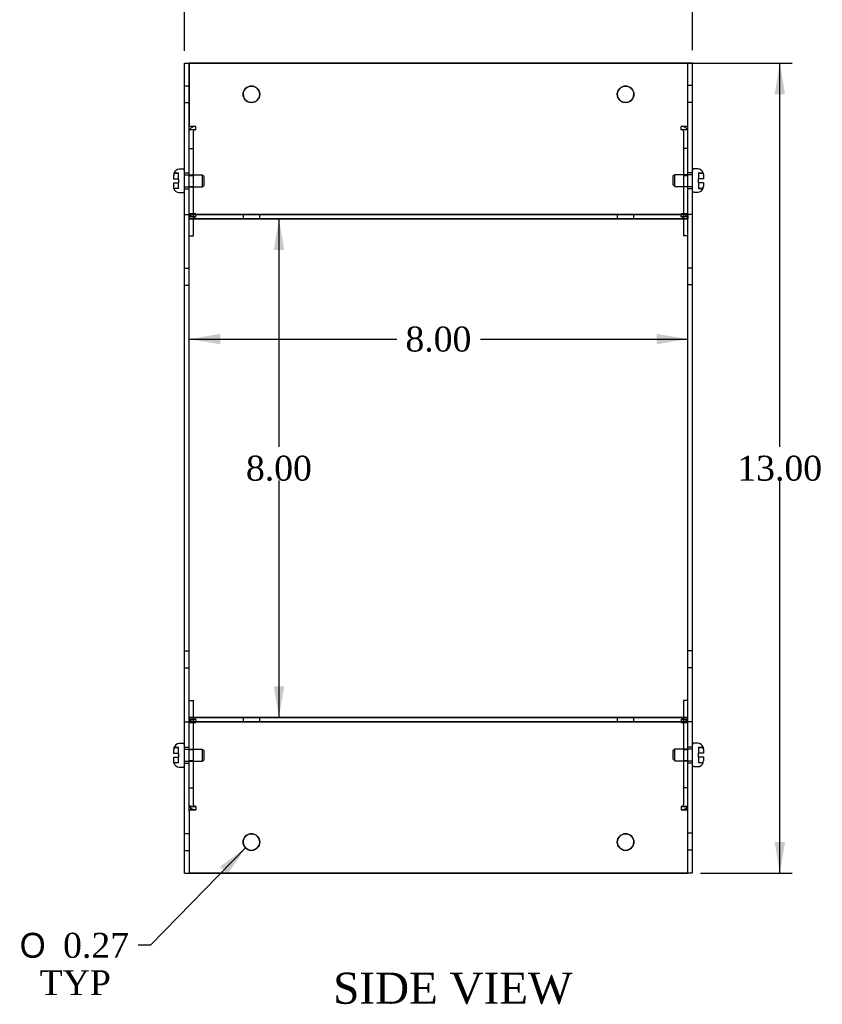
# Model space of a CAD drawing. Header units: inches. Extents: x 0.2 to 77.9, y -0.5 to 51.8.
# Tile 5 of 8: x 43 to 55.9, y 17.7 to 33.5. Entities that reach past the tile are written whole.
import ezdxf
from ezdxf.enums import TextEntityAlignment as Align
from ezdxf.lldxf.tags import DXFTag

# ---------------------------------------------------------------- set-up
doc = ezdxf.new("R2010")
doc.units = ezdxf.units.IN
doc.header["$MEASUREMENT"] = 0
for name, color, linetype in [('COM55579-4', 7, 'Continuous'), ('COM55580-4', 7, 'Continuous'), ('Default', 7, 'Continuous'), ('SCS19491', 7, 'Continuous')]:
    doc.layers.add(name, color=color, linetype=linetype)
doc.styles.add('SEACAD_Solid_Edge_ANSI1_Symbols', font='txt')
doc.styles.add('SEACAD_Times_New_Roman', font='times.ttf')
tags = doc.linetypes.add('HIDDEN2', pattern=[0.1875, 0.125, -0.0625]).pattern_tags.tags
tags[6:7] = [DXFTag(74, 4), DXFTag(75, 0), DXFTag(340, '0'), DXFTag(46, 0.0), DXFTag(50, 0.0), DXFTag(44, 0.0), DXFTag(45, 0.0)]
tags[4:5] = [DXFTag(74, 4), DXFTag(75, 0), DXFTag(340, '0'), DXFTag(46, 0.0), DXFTag(50, 0.0), DXFTag(44, 0.0), DXFTag(45, 0.0)]
doc.dimstyles.new('HAMMOND_(STH_-_66x44)', dxfattribs={"dimtxt": 0.4, "dimasz": 0.5, "dimexe": 0.2, "dimexo": 0.2, "dimgap": 0.1, "dimtad": 0, "dimtih": 1, "dimtoh": 1, "dimzin": 0, "dimdsep": 46, "dimtxsty": 'SEACAD_Times_New_Roman', "dimblk1": '_SE_FILLED', "dimblk2": '_SE_FILLED', "dimsah": 1, "dimcen": 0.2, "dimadec": 0, "dimazin": 0, "dimtfac": 0.8, "dimtofl": 0, "dimtmove": 0, "dimatfit": 3, "dimfxl": 1, "dimtolj": 1, "dimtzin": 0, "dimarcsym": 0})

# ---------------------------------------------------------------- blocks, each defined once
blk = doc.blocks.new('SE6')
at = {"layer": 'COM55579-4', "color": 7, "linetype": 'Continuous'}
for p, q in [((45.681, 32.812), (45.753, 32.812)), ((45.681, 31.823), (45.681, 32.812)), ((45.753, 31.823), (45.753, 32.812)), ((53.753, 32.819), (53.825, 32.819)), ((53.753, 32.812), (53.753, 32.819)), ((53.825, 31.83), (53.825, 32.819)), ((45.681, 31.803), (45.681, 31.823)), ((45.681, 30.393), (45.681, 31.803)), ((45.753, 31.803), (45.753, 31.823)), ((45.753, 30.393), (45.753, 31.803)), ((53.753, 31.809), (53.753, 31.827)), ((53.753, 30.399), (53.753, 31.809)), ((53.825, 31.809), (53.825, 31.83)), ((53.825, 30.399), (53.825, 31.809)), ((45.681, 30.384), (45.681, 30.393)), ((45.681, 22.24), (45.681, 30.384)), ((45.681, 30.384), (45.753, 30.384)), ((45.753, 30.384), (45.753, 30.393)), ((45.753, 22.24), (45.753, 30.384)), ((53.753, 30.391), (53.753, 30.399)), ((53.753, 22.312), (53.753, 30.391)), ((53.753, 30.391), (53.825, 30.391)), ((53.825, 30.391), (53.825, 30.399)), ((53.825, 22.247), (53.825, 30.391)), ((45.681, 22.24), (45.753, 22.24)), ((45.681, 22.232), (45.681, 22.24)), ((45.681, 20.822), (45.681, 22.232)), ((45.753, 22.232), (45.753, 22.24)), ((45.753, 20.822), (45.753, 22.232)), ((53.753, 22.247), (53.825, 22.247)), ((53.753, 20.83), (53.753, 22.23)), ((53.825, 22.238), (53.825, 22.247)), ((53.825, 20.828), (53.825, 22.238)), ((45.681, 20.801), (45.681, 20.822)), ((45.681, 19.812), (45.681, 20.801)), ((45.753, 20.804), (45.753, 20.822)), ((53.825, 20.808), (53.825, 20.828)), ((53.825, 19.819), (53.825, 20.808)), ((45.681, 19.812), (45.753, 19.812)), ((45.753, 19.812), (45.753, 19.812)), ((53.753, 19.819), (53.825, 19.819))]:
    blk.add_line(p, q, dxfattribs=at)
at = {"layer": 'COM55579-4', "color": 7, "linetype": 'HIDDEN2'}
for p, q in [((45.753, 32.445), (45.681, 32.445)), ((53.825, 32.452), (53.753, 32.452)), ((45.681, 32.179), (45.753, 32.179)), ((53.753, 32.186), (53.825, 32.186)), ((45.753, 31.046), (45.681, 31.046)), ((53.825, 31.052), (53.753, 31.052)), ((45.681, 30.796), (45.753, 30.796)), ((53.753, 30.802), (53.825, 30.802)), ((45.753, 29.517), (45.681, 29.517)), ((53.825, 29.524), (53.753, 29.524)), ((45.681, 29.251), (45.753, 29.251)), ((53.753, 29.258), (53.825, 29.258)), ((45.753, 23.373), (45.681, 23.373)), ((53.825, 23.38), (53.753, 23.38)), ((45.681, 23.107), (45.753, 23.107)), ((53.753, 23.114), (53.825, 23.114)), ((45.753, 21.829), (45.681, 21.829)), ((53.825, 21.835), (53.753, 21.835)), ((45.681, 21.579), (45.753, 21.579)), ((53.753, 21.585), (53.825, 21.585)), ((45.753, 20.445), (45.681, 20.445)), ((53.825, 20.452), (53.753, 20.452)), ((45.681, 20.179), (45.753, 20.179)), ((53.753, 20.186), (53.825, 20.186))]:
    blk.add_line(p, q, dxfattribs=at)
at = {"layer": 'COM55580-4', "color": 7, "linetype": 'HIDDEN2'}
for p, q in [((45.753, 32.812), (53.753, 32.812)), ((45.861, 31.794), (45.753, 31.794)), ((45.861, 31.743), (45.861, 31.794)), ((53.753, 31.794), (53.645, 31.794)), ((53.645, 31.743), (53.645, 31.794)), ((45.861, 31.743), (45.759, 31.743)), ((45.861, 31.743), (45.76, 31.743)), ((45.825, 30.319), (45.825, 31.718)), ((45.861, 31.743), (45.861, 31.743)), ((45.861, 31.743), (45.861, 31.743)), ((53.747, 31.743), (53.645, 31.743)), ((53.645, 31.743), (53.645, 31.743)), ((53.645, 31.743), (53.645, 31.743)), ((53.747, 31.743), (53.645, 31.743)), ((53.681, 31.718), (53.681, 30.319)), ((45.753, 31.441), (45.825, 31.441)), ((45.753, 31.441), (45.825, 31.441)), ((53.753, 31.441), (53.681, 31.441)), ((53.753, 31.441), (53.681, 31.441)), ((45.825, 31.003), (45.753, 31.003)), ((45.825, 31.003), (45.753, 31.003)), ((53.753, 31.003), (53.681, 31.003)), ((53.753, 31.003), (53.681, 31.003)), ((45.753, 30.833), (45.825, 30.833)), ((45.753, 30.833), (45.825, 30.833)), ((53.681, 30.833), (53.753, 30.833)), ((53.681, 30.833), (53.753, 30.833)), ((45.861, 30.395), (45.753, 30.395)), ((53.753, 30.384), (45.753, 30.384)), ((45.861, 30.344), (45.753, 30.344)), ((45.861, 30.344), (45.753, 30.344)), ((45.861, 30.344), (45.861, 30.395)), ((45.861, 30.344), (45.861, 30.344)), ((45.861, 30.344), (45.861, 30.344)), ((46.62, 30.384), (46.62, 30.312)), ((46.886, 30.312), (46.886, 30.384)), ((52.62, 30.384), (52.62, 30.312)), ((52.886, 30.312), (52.886, 30.384)), ((53.753, 30.395), (53.645, 30.395)), ((53.645, 30.344), (53.645, 30.395)), ((53.753, 30.344), (53.645, 30.344)), ((53.645, 30.344), (53.645, 30.344)), ((53.645, 30.344), (53.645, 30.344)), ((53.753, 30.344), (53.645, 30.344)), ((45.825, 30.312), (45.753, 30.312)), ((45.825, 30.312), (45.825, 30.319)), ((46.62, 30.312), (46.62, 30.312)), ((46.886, 30.312), (46.886, 30.312)), ((52.62, 30.312), (52.62, 30.312)), ((52.886, 30.312), (52.886, 30.312)), ((53.681, 30.319), (53.681, 30.312)), ((53.753, 30.312), (53.681, 30.312)), ((45.753, 22.583), (45.825, 22.583)), ((53.753, 22.583), (53.681, 22.583)), ((45.753, 22.312), (53.753, 22.312)), ((45.753, 22.281), (45.861, 22.281)), ((45.861, 22.281), (45.753, 22.281)), ((45.825, 22.306), (45.825, 22.312)), ((45.825, 20.907), (45.825, 22.306)), ((45.861, 22.281), (45.861, 22.23)), ((46.62, 22.312), (46.62, 22.24)), ((46.886, 22.24), (46.886, 22.312)), ((52.62, 22.312), (52.62, 22.24)), ((52.886, 22.24), (52.886, 22.312)), ((53.645, 22.281), (53.753, 22.281)), ((53.753, 22.281), (53.645, 22.281)), ((53.645, 22.281), (53.645, 22.23)), ((53.681, 22.312), (53.681, 22.306)), ((53.681, 22.306), (53.681, 20.907)), ((45.753, 22.24), (53.753, 22.24)), ((45.753, 22.23), (45.861, 22.23)), ((45.861, 22.23), (45.861, 22.23)), ((46.62, 22.24), (46.62, 22.24)), ((46.886, 22.24), (46.886, 22.24)), ((52.62, 22.24), (52.62, 22.24)), ((52.886, 22.24), (52.886, 22.24)), ((53.645, 22.23), (53.753, 22.23)), ((53.645, 22.23), (53.645, 22.23)), ((45.825, 21.792), (45.753, 21.792)), ((45.825, 21.792), (45.753, 21.792)), ((53.753, 21.792), (53.681, 21.792)), ((53.753, 21.792), (53.681, 21.792)), ((45.753, 21.622), (45.825, 21.622)), ((45.753, 21.622), (45.825, 21.622)), ((53.681, 21.622), (53.753, 21.622)), ((53.681, 21.622), (53.753, 21.622)), ((45.753, 21.184), (45.825, 21.184)), ((45.753, 21.184), (45.825, 21.184)), ((53.753, 21.184), (53.681, 21.184)), ((53.753, 21.184), (53.681, 21.184)), ((45.753, 20.881), (45.861, 20.881)), ((45.861, 20.881), (45.76, 20.881)), ((45.825, 20.907), (45.825, 20.907)), ((45.861, 20.881), (45.861, 20.83)), ((53.645, 20.881), (53.753, 20.881)), ((53.747, 20.881), (53.645, 20.881)), ((53.645, 20.881), (53.645, 20.83)), ((53.681, 20.907), (53.681, 20.907)), ((45.753, 20.83), (45.861, 20.83)), ((45.861, 20.83), (45.861, 20.83)), ((53.645, 20.83), (53.645, 20.83)), ((53.645, 20.83), (53.753, 20.83))]:
    blk.add_line(p, q, dxfattribs=at)
at = {"layer": 'COM55580-4', "color": 7, "linetype": 'Continuous'}
for p, q in [((53.753, 32.812), (45.753, 32.812)), ((45.753, 32.812), (45.753, 31.823)), ((53.753, 31.827), (53.753, 32.812)), ((45.861, 31.794), (45.753, 31.794)), ((45.861, 31.794), (45.861, 31.794)), ((53.753, 31.794), (53.645, 31.794)), ((53.645, 31.794), (53.645, 31.794)), ((45.759, 31.743), (45.753, 31.743)), ((45.76, 31.743), (45.753, 31.743)), ((53.753, 31.743), (53.747, 31.743)), ((53.753, 31.743), (53.747, 31.743)), ((45.861, 30.395), (45.753, 30.395)), ((45.753, 30.384), (45.753, 30.384)), ((45.753, 30.384), (53.753, 30.384)), ((45.861, 30.395), (45.861, 30.395)), ((53.753, 30.395), (53.645, 30.395)), ((53.645, 30.395), (53.645, 30.395)), ((53.753, 30.384), (53.753, 30.312)), ((45.753, 30.312), (53.753, 30.312)), ((53.681, 30.312), (45.825, 30.312)), ((45.825, 30.041), (45.825, 30.312)), ((53.681, 30.312), (53.681, 30.041)), ((45.753, 30.041), (45.825, 30.041)), ((45.753, 30.041), (45.825, 30.041)), ((45.825, 30.041), (45.825, 30.041)), ((53.753, 30.041), (53.681, 30.041)), ((53.681, 30.041), (53.681, 30.041)), ((53.753, 30.041), (53.681, 30.041)), ((45.753, 22.583), (45.825, 22.583)), ((45.825, 22.312), (45.825, 22.583)), ((53.681, 22.583), (53.681, 22.312)), ((53.753, 22.583), (53.681, 22.583)), ((53.753, 22.312), (45.753, 22.312)), ((45.753, 22.24), (45.753, 22.312)), ((53.753, 22.24), (53.753, 22.312)), ((53.753, 22.24), (45.753, 22.24)), ((45.861, 22.23), (45.753, 22.23)), ((45.861, 22.23), (45.861, 22.23)), ((53.753, 22.23), (53.645, 22.23)), ((53.645, 22.23), (53.645, 22.23)), ((53.753, 22.23), (53.753, 22.24)), ((45.76, 20.881), (45.753, 20.881)), ((53.753, 20.881), (53.747, 20.881)), ((45.861, 20.83), (45.753, 20.83)), ((45.753, 20.804), (45.753, 19.812)), ((45.861, 20.83), (45.861, 20.83)), ((53.753, 20.83), (53.645, 20.83)), ((53.645, 20.83), (53.645, 20.83)), ((53.753, 20.805), (53.753, 20.83)), ((53.753, 19.812), (53.753, 20.805)), ((53.753, 19.812), (45.753, 19.812)), ((45.753, 19.812), (53.753, 19.812)), ((53.753, 19.812), (53.753, 19.812))]:
    blk.add_line(p, q, dxfattribs=at)
for centre in [(46.753, 32.312), (52.753, 32.312), (46.753, 20.312), (52.753, 20.312)]:
    blk.add_circle(centre, 0.133, dxfattribs=at)
for centre, start, end in [((46.753, 32.312), 0.0301, 179.9702), ((52.753, 32.312), 0.0325, 179.9677), ((46.753, 20.312), 0.0287, 179.9711), ((52.753, 20.312), 0.0391, 179.9616)]:
    blk.add_arc(centre, 0.133, start, end, dxfattribs=at)
at = {"layer": 'COM55580-4', "color": 7, "linetype": 'HIDDEN2'}
for centre, start, end in [((46.753, 32.312), 179.9702, 0), ((46.753, 32.312), 0, 0.0301), ((52.753, 32.312), 179.9677, 0), ((52.753, 32.312), 0, 0.0325), ((46.753, 20.312), 179.9711, 0), ((46.753, 20.312), 0, 0.0287), ((52.753, 20.312), 179.9616, 0), ((52.753, 20.312), 0, 0.0391)]:
    blk.add_arc(centre, 0.133, start, end, dxfattribs=at)
for centre, major_axis, start_param, end_param in [((45.861, 31.718), (0.108, 0), 1.570796, 3.141593), ((53.645, 31.718), (0.108, 0), 0, 1.570796), ((45.861, 31.718), (0.036, 0), 1.570796, 3.141593), ((45.861, 31.718), (-0.036, 0), 4.712389, 6.283185), ((53.645, 31.718), (0.036, 0), 0, 1.570796), ((53.645, 31.718), (-0.036, 0), 3.141593, 4.712389), ((45.861, 30.319), (-0.108, 0), 4.712389, 6.283185), ((45.861, 30.319), (0.108, 0), 1.608984, 3.141593), ((45.861, 30.319), (-0.036, 0), 4.712389, 6.283185), ((45.861, 30.319), (0.036, 0), 1.570796, 3.141593), ((53.645, 30.319), (-0.108, 0), 3.141593, 4.712389), ((53.645, 30.319), (-0.036, 0), 3.141593, 4.712389), ((53.645, 30.319), (0.036, 0), 0, 1.570796), ((53.645, 30.319), (0.108, 0), 0, 1.532608), ((45.861, 22.306), (0.108, 0), 3.141593, 4.712389), ((45.861, 22.306), (-0.108, 0), 0, 1.532608), ((45.861, 22.306), (0.036, 0), 3.141593, 4.712389), ((45.861, 22.306), (-0.036, 0), 0, 1.570796), ((53.645, 22.306), (0.108, 0), 4.712389, 6.283185), ((53.645, 22.306), (0.036, 0), 4.712389, 6.283185), ((53.645, 22.306), (-0.036, 0), 1.570796, 3.141593), ((53.645, 22.306), (-0.108, 0), 1.608984, 3.141593), ((45.861, 20.907), (-0.108, 0), 0.338726, 1.570796), ((45.861, 20.907), (-0.036, 0), 0, 1.570796), ((45.861, 20.907), (0.036, 0), 3.141593, 4.712389), ((53.645, 20.907), (-0.036, 0), 1.570796, 3.141593), ((53.645, 20.907), (0.036, 0), 4.712389, 6.283185), ((53.645, 20.907), (-0.108, 0), 1.570796, 2.802867)]:
    blk.add_ellipse(centre, major_axis=major_axis, ratio=0.707107, start_param=start_param, end_param=end_param, dxfattribs=at)
at = {"layer": 'COM55580-4', "color": 7, "linetype": 'Continuous'}
for centre, major_axis, start_param, end_param in [((45.861, 31.718), (-0.108, 0), 4.712389, 6.283185), ((53.645, 31.718), (-0.108, 0), 3.141593, 4.712389), ((45.861, 30.319), (0.108, 0), 1.570796, 1.608984), ((53.645, 30.319), (0.108, 0), 1.532608, 1.570796), ((45.861, 22.306), (-0.108, 0), 1.532608, 1.570796), ((53.645, 22.306), (-0.108, 0), 1.570796, 1.608984), ((45.861, 20.907), (-0.108, 0), 0, 0.338726), ((45.861, 20.907), (0.108, 0), 3.141593, 4.712389), ((53.645, 20.907), (0.108, 0), 4.712389, 6.283185), ((53.645, 20.907), (-0.108, 0), 2.802867, 3.141593)]:
    blk.add_ellipse(centre, major_axis=major_axis, ratio=0.707107, start_param=start_param, end_param=end_param, dxfattribs=at)
at = {"layer": 'SCS19491', "color": 7, "linetype": 'HIDDEN2'}
for p, q in [((45.512, 31.043), (45.506, 31.011)), ((45.581, 31.045), (45.511, 31.045)), ((45.581, 31.043), (45.512, 31.043)), ((45.581, 30.951), (45.581, 31.045)), ((45.964, 31.016), (45.681, 31.016)), ((45.964, 31.016), (45.964, 30.826)), ((45.994, 30.986), (45.964, 31.016)), ((45.994, 30.856), (45.994, 30.986)), ((53.543, 31.022), (53.513, 30.992)), ((53.513, 30.992), (53.513, 30.862)), ((53.543, 30.832), (53.543, 31.022)), ((53.825, 31.022), (53.543, 31.022)), ((53.925, 31.051), (53.996, 31.051)), ((53.925, 31.051), (53.925, 31.049)), ((53.925, 31.049), (53.996, 31.049)), ((53.925, 31.049), (53.925, 31.047)), ((53.925, 31.047), (53.925, 30.957)), ((53.925, 31.047), (53.997, 31.047)), ((53.995, 31.049), (54, 31.017)), ((53.996, 31.051), (53.996, 31.051)), ((53.996, 31.049), (53.996, 31.048)), ((54, 31.021), (54, 31.022)), ((45.581, 30.802), (45.581, 30.891)), ((45.681, 30.826), (45.964, 30.826)), ((45.964, 30.826), (45.994, 30.856)), ((53.513, 30.862), (53.543, 30.832)), ((53.543, 30.832), (53.825, 30.832)), ((53.925, 30.897), (53.925, 30.803)), ((53.995, 30.806), (54, 30.838)), ((45.581, 30.802), (45.51, 30.802)), ((45.511, 30.799), (45.51, 30.8)), ((45.581, 30.799), (45.511, 30.799)), ((45.581, 30.799), (45.581, 30.802)), ((53.925, 30.808), (53.997, 30.808)), ((53.925, 30.806), (53.995, 30.806)), ((53.925, 30.803), (53.996, 30.803)), ((53.995, 30.806), (53.996, 30.806)), ((53.996, 30.806), (53.996, 30.807)), ((45.512, 21.825), (45.506, 21.793)), ((45.581, 21.828), (45.511, 21.828)), ((45.581, 21.825), (45.512, 21.825)), ((45.581, 21.734), (45.581, 21.828)), ((53.925, 21.834), (53.996, 21.834)), ((53.925, 21.834), (53.925, 21.832)), ((53.925, 21.832), (53.925, 21.74)), ((53.925, 21.832), (53.995, 21.832)), ((53.996, 21.834), (53.996, 21.833)), ((45.581, 21.584), (45.581, 21.674)), ((45.964, 21.799), (45.681, 21.799)), ((45.964, 21.799), (45.964, 21.609)), ((45.994, 21.769), (45.964, 21.799)), ((45.994, 21.639), (45.994, 21.769)), ((53.543, 21.805), (53.513, 21.775)), ((53.513, 21.775), (53.513, 21.645)), ((53.543, 21.615), (53.543, 21.805)), ((53.825, 21.805), (53.543, 21.805)), ((53.925, 21.68), (53.925, 21.588)), ((45.581, 21.584), (45.51, 21.584)), ((45.511, 21.582), (45.51, 21.583)), ((45.581, 21.582), (45.511, 21.582)), ((45.581, 21.582), (45.581, 21.584)), ((45.681, 21.609), (45.964, 21.609)), ((45.964, 21.609), (45.994, 21.639)), ((53.513, 21.645), (53.543, 21.615)), ((53.543, 21.615), (53.825, 21.615)), ((53.925, 21.591), (53.997, 21.591)), ((53.925, 21.588), (53.996, 21.588)), ((54, 21.617), (54, 21.617))]:
    blk.add_line(p, q, dxfattribs=at)
at = {"layer": 'SCS19491', "color": 7, "linetype": 'Continuous'}
for p, q in [((45.506, 30.951), (45.506, 31.016)), ((45.511, 31.045), (45.512, 31.043)), ((45.656, 31.109), (45.596, 31.109)), ((53.91, 31.115), (53.85, 31.115)), ((53.996, 31.048), (53.997, 31.047)), ((53.997, 31.047), (54, 31.021)), ((54, 31.021), (54, 30.957)), ((45.581, 30.951), (45.506, 30.951)), ((45.506, 30.891), (45.581, 30.891)), ((45.506, 30.828), (45.506, 30.891)), ((45.51, 30.802), (45.506, 30.828)), ((45.581, 30.951), (45.581, 30.891)), ((53.925, 30.897), (53.925, 30.957)), ((54, 30.957), (53.925, 30.957)), ((53.925, 30.897), (54, 30.897)), ((54, 30.897), (54, 30.832)), ((45.51, 30.8), (45.51, 30.802)), ((45.596, 30.734), (45.656, 30.734)), ((53.85, 30.74), (53.91, 30.74)), ((53.996, 30.803), (53.995, 30.806)), ((45.511, 21.828), (45.512, 21.825)), ((45.656, 21.891), (45.596, 21.891)), ((53.91, 21.897), (53.85, 21.897)), ((53.996, 21.833), (53.995, 21.832)), ((53.995, 21.832), (54, 21.8)), ((45.506, 21.734), (45.506, 21.799)), ((45.581, 21.734), (45.506, 21.734)), ((45.506, 21.674), (45.581, 21.674)), ((45.506, 21.61), (45.506, 21.674)), ((45.581, 21.734), (45.581, 21.674)), ((53.925, 21.68), (53.925, 21.74)), ((54, 21.74), (53.925, 21.74)), ((53.925, 21.68), (54, 21.68)), ((54, 21.8), (54, 21.805)), ((54, 21.8), (54, 21.74)), ((54, 21.68), (54, 21.617)), ((45.51, 21.584), (45.506, 21.61)), ((45.51, 21.583), (45.51, 21.584)), ((45.596, 21.516), (45.656, 21.516)), ((53.85, 21.522), (53.91, 21.522)), ((53.996, 21.588), (53.997, 21.591))]:
    blk.add_line(p, q, dxfattribs=at)
for centre, radius, start, end in [((45.6, 31.016), 0.0938, 162.0854, 180.0791), ((45.596, 31.019), 0.09, 90, 163.2208), ((45.656, 31.084), 0.025, 0, 90), ((53.85, 31.09), 0.025, 90, 180), ((53.91, 31.025), 0.09, 14.9913, 90), ((53.907, 30.832), 0.0938, 342.0854, 0.0791), ((45.596, 30.824), 0.09, 194.9913, 270), ((45.656, 30.759), 0.025, 270, 0), ((53.85, 30.765), 0.025, 180, 270), ((53.91, 30.83), 0.09, 270, 343.2208), ((53.91, 30.83), 0.09, 343.2208, 345.0335), ((45.6, 21.799), 0.0938, 162.0854, 180.0791), ((45.596, 21.801), 0.09, 90, 163.2208), ((45.656, 21.866), 0.025, 0, 90), ((53.85, 21.872), 0.025, 90, 180), ((53.91, 21.807), 0.09, 16.8119, 90), ((53.907, 21.805), 0.0938, 359.9209, 17.9146), ((45.596, 21.606), 0.09, 194.9913, 270), ((45.656, 21.541), 0.025, 270, 0), ((53.85, 21.547), 0.025, 180, 270), ((53.91, 21.612), 0.09, 270, 345.0335), ((53.902, 21.617), 0.0981, 342.7336, 0.1206)]:
    blk.add_arc(centre, radius, start, end, dxfattribs=at)
at = {"layer": 'SCS19491', "color": 7, "linetype": 'HIDDEN2'}
blk.add_arc((53.902, 31.02), 0.0981, 359.8794, 1.9528, dxfattribs=at)
blk = doc.blocks.new('DMBLK7530')
at = {"layer": 'Default', "linetype": 'Continuous', "transparency": 16777216}
for points in [[(55.31, 32.312), (55.227, 32.812), (55.144, 32.312)], [(55.31, 20.312), (55.144, 20.312), (55.227, 19.812)]]:
    blk.add_hatch(color=7, dxfattribs=at).paths.add_polyline_path(points)
at = {"layer": 'Default', "color": 7, "linetype": 'Continuous', "transparency": 16777216}
for p, q in [((49.953, 32.812), (55.427, 32.812)), ((55.227, 26.652), (55.227, 32.812)), ((55.227, 19.812), (55.227, 26.112)), ((53.953, 19.812), (55.427, 19.812))]:
    blk.add_line(p, q, dxfattribs=at)
at = {"layer": 'Default', "color": 7, "linetype": 'Continuous', "transparency": 16777216, "style": 'SEACAD_Times_New_Roman'}
blk.add_text('13.00', height=0.4, dxfattribs=at).set_placement((54.545, 26.512), align=Align.TOP_LEFT)
blk = doc.blocks.new('_SE_FILLED')
at = {"color": 0}
blk.add_line((0, 0), (-1, 0), dxfattribs=at)
blk.add_solid([(0, 0), (-1, -0.1665), (-1, 0.1665), (0, 0)], dxfattribs=at)
blk = doc.blocks.new('DMBLK7532')
at = {"layer": 'Default', "linetype": 'Continuous', "transparency": 16777216}
for points in [[(46.181, 34.863), (45.681, 34.78), (46.181, 34.697)], [(53.325, 34.863), (53.325, 34.697), (53.825, 34.78)]]:
    blk.add_hatch(color=7, dxfattribs=at).paths.add_polyline_path(points)
at = {"layer": 'Default', "color": 7, "linetype": 'Continuous', "transparency": 16777216}
for p, q in [((45.681, 33.012), (45.681, 34.98)), ((53.825, 33.019), (53.825, 34.98)), ((49.083, 34.78), (45.681, 34.78)), ((53.825, 34.78), (50.424, 34.78))]:
    blk.add_line(p, q, dxfattribs=at)
at = {"layer": 'Default', "color": 7, "linetype": 'Continuous', "transparency": 16777216, "style": 'SEACAD_Times_New_Roman'}
blk.add_text('8.14', height=0.4, dxfattribs=at).set_placement((49.223, 34.98), align=Align.TOP_LEFT)
blk = doc.blocks.new('DMBLK7552')
at = {"layer": 'Default', "linetype": 'Continuous', "transparency": 16777216}
blk.add_hatch(color=7, dxfattribs=at).paths.add_polyline_path([(46.371, 19.801), (46.66, 20.217), (46.251, 19.918)])
at = {"layer": 'Default', "color": 7, "linetype": 'Continuous', "transparency": 16777216}
for p, q in [((46.66, 20.217), (45.135, 18.655)), ((45.135, 18.655), (44.935, 18.655))]:
    blk.add_line(p, q, dxfattribs=at)
for s, style, p in [('O', 'SEACAD_Solid_Edge_ANSI1_Symbols', (43.037, 18.855)), ('0.27', 'SEACAD_Times_New_Roman', (43.733, 18.855)), ('TYP', 'SEACAD_Times_New_Roman', (43.357, 18.255))]:
    blk.add_text(s, height=0.4, dxfattribs=dict(at, style=style)).set_placement(p, align=Align.TOP_LEFT)
blk = doc.blocks.new('DMBLK7556')
at = {"layer": 'Default', "linetype": 'Continuous', "transparency": 16777216}
for points in [[(47.279, 29.812), (47.195, 30.312), (47.112, 29.812)], [(47.279, 22.812), (47.112, 22.812), (47.195, 22.312)]]:
    blk.add_hatch(color=7, dxfattribs=at).paths.add_polyline_path(points)
at = {"layer": 'Default', "color": 7, "linetype": 'Continuous', "transparency": 16777216}
for p, q in [((47.195, 30.312), (47.195, 26.652)), ((47.195, 26.112), (47.195, 22.312))]:
    blk.add_line(p, q, dxfattribs=at)
at = {"layer": 'Default', "color": 7, "linetype": 'Continuous', "transparency": 16777216, "style": 'SEACAD_Times_New_Roman'}
blk.add_text('8.00', height=0.4, dxfattribs=at).set_placement((46.665, 26.512), align=Align.TOP_LEFT)
blk = doc.blocks.new('DMBLK7557')
at = {"layer": 'Default', "linetype": 'Continuous', "transparency": 16777216}
for points in [[(46.253, 28.301), (46.253, 28.467), (45.753, 28.384)], [(53.253, 28.301), (53.753, 28.384), (53.253, 28.467)]]:
    blk.add_hatch(color=7, dxfattribs=at).paths.add_polyline_path(points)
at = {"layer": 'Default', "color": 7, "linetype": 'Continuous', "transparency": 16777216}
for p, q in [((45.753, 28.384), (49.083, 28.384)), ((50.424, 28.384), (53.753, 28.384))]:
    blk.add_line(p, q, dxfattribs=at)
at = {"layer": 'Default', "color": 7, "linetype": 'Continuous', "transparency": 16777216, "style": 'SEACAD_Times_New_Roman'}
blk.add_text('8.00', height=0.4, dxfattribs=at).set_placement((49.223, 28.584), align=Align.TOP_LEFT)

msp = doc.modelspace()

# ---------------------------------------------------------------- block references
at = {"layer": 'Default'}
msp.add_blockref('SE6', (0, 0), dxfattribs=at)

# ---------------------------------------------------------------- texts
at = {"layer": 'Default', "color": 7, "linetype": 'Continuous', "style": 'SEACAD_Times_New_Roman'}
msp.add_text('SIDE VIEW', height=0.5, dxfattribs=at).set_placement((48.064, 18.217), align=Align.TOP_LEFT)

# ---------------------------------------------------------------- dimensions: what is measured, and where the dimension line sits
at = {"layer": 'Default', "color": 7, "linetype": 'Continuous'}
for base, p1, p2, angle, picture, middle, dimtype in [((53.825, 34.78), (53.825, 32.819), (45.681, 32.812), 180.0448, 'DMBLK7532', (49.753, 34.78), 161), ((55.227, 32.812), (53.753, 19.812), (49.753, 32.812), 90, 'DMBLK7530', (55.227, 26.312), 160), ((45.753, 28.384), (45.753, 30.384), (53.753, 30.391), 0.0456, 'DMBLK7557', (49.753, 28.384), 161), ((47.195, 30.312), (45.753, 30.312), (45.753, 22.312), 270, 'DMBLK7556', (47.195, 26.312), 161)]:
    dim = msp.add_linear_dim(base=base, p1=p1, p2=p2, angle=angle, text='\\A1;<>', dimstyle='HAMMOND_(STH_-_66x44)', dxfattribs=at)
    dim.commit()
    dim.dimension.update_dxf_attribs({"geometry": picture, "text_midpoint": middle, "dimtype": dimtype})
dim = msp.add_diameter_dim_2p(p1=(46.846, 20.407), p2=(46.66, 20.217), text='\\A1;<>\\PTYP', dimstyle='HAMMOND_(STH_-_66x44)', dxfattribs=at)
dim.commit()
dim.dimension.update_dxf_attribs({"geometry": 'DMBLK7552', "text_midpoint": (44.935, 18.655), "dimtype": 163})

doc.saveas('drawing.dxf')
